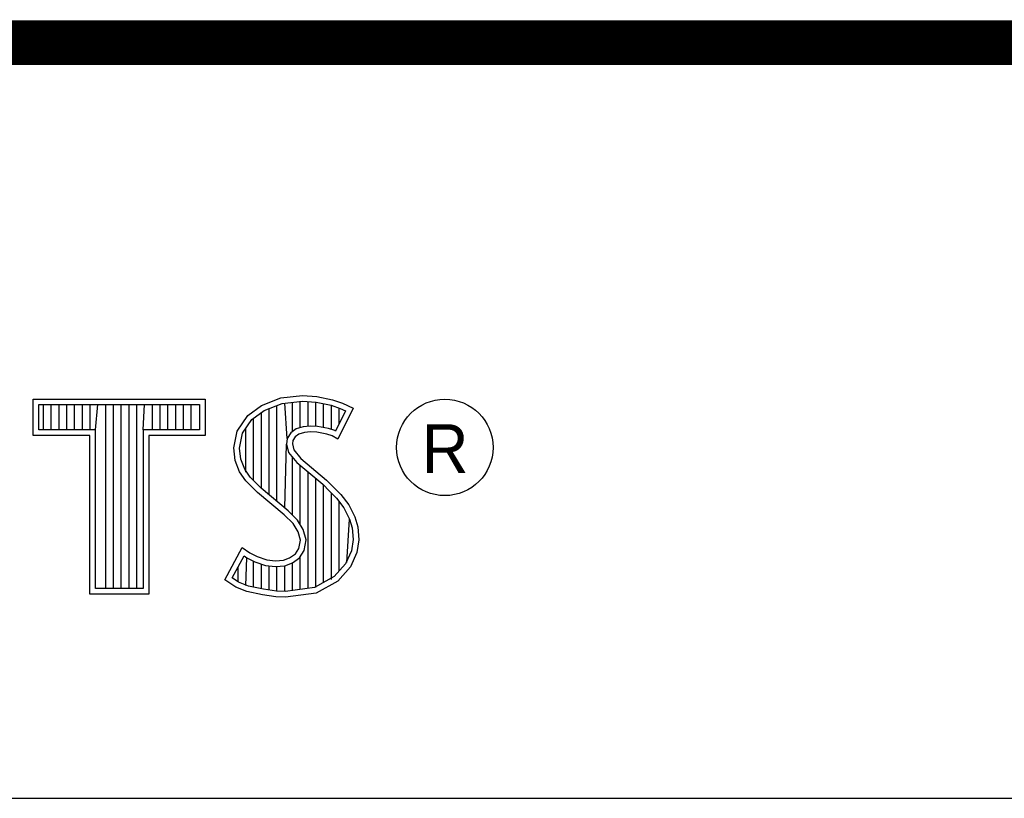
# Model space of a CAD drawing. Header units: inches. Extents: x 0 to 16.5, y 0 to 10.6.
# Tile 8 of 10: x 13.978 to 14.417, y 1.508 to 1.855. Entities that reach past the tile are written whole.
import ezdxf

# ---------------------------------------------------------------- set-up
doc = ezdxf.new("R2010")
doc.units = ezdxf.units.IN
doc.header["$MEASUREMENT"] = 0

msp = doc.modelspace()

# ---------------------------------------------------------------- linework, layer by layer
at = {"color": 2, "linetype": 'Continuous'}
for p, q in [((12.82524, 1.84418), (16.50504, 1.84418)), ((13.98365, 1.6859), (14.06046, 1.6859)), ((13.98365, 1.66963), (13.98365, 1.6859)), ((14.06046, 1.6859), (14.06046, 1.66963)), ((14.08555, 1.68299), (14.09424, 1.68644)), ((14.09424, 1.68644), (14.10384, 1.68749)), ((14.09486, 1.68396), (14.10389, 1.68495)), ((14.09941, 1.67134), (14.09941, 1.68446)), ((14.10288, 1.67308), (14.10288, 1.68484)), ((14.10384, 1.68749), (14.11029, 1.68704)), ((14.10389, 1.68495), (14.10994, 1.68453)), ((14.10636, 1.67372), (14.10636, 1.68478)), ((14.10983, 1.6737), (14.10983, 1.68454)), ((14.10994, 1.68453), (14.11666, 1.6831)), ((14.11029, 1.68704), (14.11734, 1.68554)), ((14.11734, 1.68554), (14.12169, 1.68404)), ((13.98618, 1.68338), (14.05793, 1.68338)), ((13.98618, 1.67216), (13.98618, 1.68338)), ((13.98819, 1.67216), (13.98819, 1.68338)), ((13.99167, 1.67216), (13.99167, 1.68338)), ((13.99514, 1.67216), (13.99514, 1.68338)), ((13.99862, 1.67216), (13.99862, 1.68338)), ((14.00209, 1.67216), (14.00209, 1.68338)), ((14.00557, 1.67216), (14.00557, 1.68338)), ((14.00904, 1.67216), (14.00904, 1.68338)), ((14.01137, 1.67216), (14.01252, 1.68338)), ((14.01599, 1.60121), (14.01599, 1.68338)), ((14.01947, 1.60121), (14.01947, 1.68338)), ((14.02295, 1.60121), (14.02295, 1.68338)), ((14.02642, 1.60121), (14.02642, 1.68338)), ((14.0299, 1.60121), (14.0299, 1.68338)), ((14.03274, 1.67216), (14.03337, 1.68338)), ((14.03685, 1.67216), (14.03685, 1.68338)), ((14.04032, 1.67216), (14.04032, 1.68338)), ((14.0438, 1.67216), (14.0438, 1.68338)), ((14.04727, 1.67216), (14.04727, 1.68338)), ((14.05075, 1.67216), (14.05075, 1.68338)), ((14.05422, 1.67216), (14.05422, 1.68338)), ((14.05793, 1.68338), (14.05793, 1.67216)), ((14.0794, 1.67849), (14.08555, 1.68299)), ((14.08125, 1.67671), (14.08678, 1.68076)), ((14.08678, 1.68076), (14.09486, 1.68396)), ((14.08898, 1.64308), (14.08898, 1.68163)), ((14.09245, 1.64017), (14.09245, 1.68301)), ((14.09704, 1.66825), (14.09593, 1.68408)), ((14.11331, 1.67312), (14.11331, 1.68381)), ((14.11666, 1.6831), (14.12074, 1.68169)), ((14.11678, 1.67227), (14.11678, 1.68306)), ((14.12307, 1.6806), (14.11857, 1.67161)), ((14.12649, 1.68179), (14.11959, 1.668)), ((14.12026, 1.67498), (14.12026, 1.68186)), ((14.12074, 1.68169), (14.12307, 1.6806)), ((14.12169, 1.68404), (14.12649, 1.68179)), ((14.07475, 1.6716), (14.0794, 1.67849)), ((14.07713, 1.6706), (14.08125, 1.67671)), ((14.08203, 1.64945), (14.08203, 1.67728)), ((14.0855, 1.64598), (14.0855, 1.67983)), ((14.01137, 1.67216), (13.98618, 1.67216)), ((14.01137, 1.60121), (14.01137, 1.67216)), ((14.05793, 1.67216), (14.03274, 1.67216)), ((14.03274, 1.67216), (14.03274, 1.60121)), ((14.07325, 1.6641), (14.07475, 1.6716)), ((14.07855, 1.65318), (14.07855, 1.67272)), ((14.10106, 1.67255), (14.09867, 1.67081)), ((14.10424, 1.67348), (14.10106, 1.67255)), ((14.10737, 1.67383), (14.10424, 1.67348)), ((14.10744, 1.6713), (14.10474, 1.671)), ((14.11061, 1.67366), (14.10737, 1.67383)), ((14.11029, 1.67115), (14.10744, 1.6713)), ((14.11479, 1.67025), (14.11029, 1.67115)), ((14.11542, 1.6727), (14.11061, 1.67366)), ((14.11826, 1.67181), (14.11542, 1.6727)), ((14.11857, 1.67161), (14.11826, 1.67181)), ((14.00884, 1.66963), (13.98365, 1.66963)), ((14.00884, 1.59868), (14.00884, 1.66963)), ((14.06046, 1.66963), (14.03527, 1.66963)), ((14.03527, 1.66963), (14.03527, 1.59868)), ((14.0758, 1.66398), (14.07713, 1.6706)), ((14.09704, 1.66825), (14.09679, 1.66575)), ((14.09867, 1.67081), (14.09704, 1.66825)), ((14.09949, 1.6674), (14.09934, 1.6659)), ((14.10054, 1.66905), (14.09949, 1.6674)), ((14.10219, 1.67025), (14.10054, 1.66905)), ((14.10474, 1.671), (14.10219, 1.67025)), ((14.11719, 1.6695), (14.11479, 1.67025)), ((14.11959, 1.668), (14.11719, 1.6695)), ((14.07385, 1.6584), (14.07325, 1.6641)), ((14.07633, 1.659), (14.0758, 1.66398)), ((14.09593, 1.63726), (14.09679, 1.66575)), ((14.09679, 1.66575), (14.09761, 1.66207)), ((14.09934, 1.6659), (14.09994, 1.6632)), ((14.09994, 1.6632), (14.10309, 1.6593)), ((14.0758, 1.65331), (14.07385, 1.6584)), ((14.07805, 1.65449), (14.07633, 1.659)), ((14.09761, 1.66207), (14.10129, 1.65752)), ((14.09941, 1.63403), (14.09941, 1.65985)), ((14.10309, 1.6593), (14.11464, 1.64971)), ((14.08044, 1.65103), (14.07805, 1.65449)), ((14.10129, 1.65752), (14.11294, 1.64784)), ((14.10288, 1.62981), (14.10288, 1.65619)), ((14.0785, 1.64941), (14.0758, 1.65331)), ((14.08375, 1.64416), (14.0785, 1.64941)), ((14.08545, 1.64603), (14.08044, 1.65103)), ((14.10636, 1.60126), (14.10636, 1.65331)), ((14.10983, 1.60171), (14.10983, 1.65042)), ((14.11464, 1.64971), (14.11779, 1.64656)), ((14.09745, 1.63598), (14.08545, 1.64603)), ((14.11294, 1.64784), (14.11598, 1.64479)), ((14.11331, 1.60395), (14.11331, 1.64747)), ((14.11598, 1.64479), (14.11902, 1.64161)), ((14.11779, 1.64656), (14.12094, 1.64326)), ((14.09574, 1.63412), (14.08375, 1.64416)), ((14.11678, 1.60525), (14.11678, 1.64396)), ((14.11902, 1.64161), (14.12239, 1.63726)), ((14.12094, 1.64326), (14.12454, 1.63861)), ((14.10163, 1.6318), (14.09745, 1.63598)), ((14.12026, 1.60909), (14.12026, 1.64002)), ((14.12239, 1.63726), (14.12489, 1.63227)), ((14.12454, 1.63861), (14.12724, 1.63322)), ((14.09964, 1.63022), (14.09574, 1.63412)), ((14.10423, 1.62765), (14.10163, 1.6318)), ((14.12373, 1.61292), (14.12489, 1.63227)), ((14.12489, 1.63227), (14.12609, 1.62839)), ((14.12724, 1.63322), (14.12859, 1.62887)), ((14.10189, 1.62662), (14.09964, 1.63022)), ((14.10554, 1.62297), (14.10423, 1.62765)), ((14.12609, 1.62839), (14.1265, 1.62312)), ((14.12859, 1.62887), (14.12904, 1.62302)), ((14.10294, 1.62287), (14.10189, 1.62662)), ((14.10219, 1.61912), (14.10294, 1.62287)), ((14.10458, 1.61818), (14.10554, 1.62297)), ((14.1265, 1.62312), (14.1257, 1.61805)), ((14.12904, 1.62302), (14.12814, 1.61733)), ((14.0692, 1.60518), (14.077, 1.61957)), ((14.077, 1.61957), (14.0803, 1.61718)), ((14.10069, 1.61673), (14.10219, 1.61912)), ((14.07252, 1.60601), (14.07784, 1.61583)), ((14.07784, 1.61583), (14.07898, 1.61501)), ((14.07855, 1.6026), (14.07898, 1.61501)), ((14.07898, 1.61501), (14.08261, 1.61319)), ((14.0803, 1.61718), (14.0836, 1.61553)), ((14.0836, 1.61553), (14.08795, 1.61403)), ((14.08795, 1.61403), (14.09185, 1.61358)), ((14.09544, 1.61388), (14.09814, 1.61493)), ((14.09814, 1.61493), (14.10069, 1.61673)), ((14.09935, 1.61268), (14.10257, 1.61495)), ((14.10257, 1.61495), (14.10458, 1.61818)), ((14.10288, 1.6008), (14.10288, 1.61518)), ((14.1257, 1.61805), (14.12314, 1.61227)), ((14.12814, 1.61733), (14.12529, 1.61088)), ((14.07508, 1.60423), (14.07508, 1.61073)), ((14.08203, 1.60186), (14.08203, 1.61339)), ((14.08261, 1.61319), (14.08738, 1.61155)), ((14.0855, 1.60107), (14.0855, 1.6122)), ((14.08738, 1.61155), (14.0918, 1.61104)), ((14.08898, 1.60054), (14.08898, 1.61136)), ((14.0918, 1.61104), (14.09602, 1.61139)), ((14.09185, 1.61358), (14.09544, 1.61388)), ((14.09245, 1.60002), (14.09245, 1.61096)), ((14.09593, 1.59988), (14.09593, 1.61135)), ((14.09602, 1.61139), (14.09935, 1.61268)), ((14.09941, 1.60034), (14.09941, 1.61271)), ((14.12314, 1.61227), (14.11799, 1.60658)), ((14.12529, 1.61088), (14.11959, 1.60458)), ((14.07415, 1.60188), (14.0692, 1.60518)), ((14.07534, 1.60413), (14.07252, 1.60601)), ((14.11799, 1.60658), (14.10918, 1.60163)), ((14.03274, 1.60121), (14.01137, 1.60121)), ((14.07895, 1.59994), (14.07415, 1.60188)), ((14.07969, 1.60236), (14.07534, 1.60413)), ((14.08645, 1.60092), (14.07969, 1.60236)), ((14.09223, 1.60006), (14.08645, 1.60092)), ((14.10918, 1.60163), (14.09622, 1.59992)), ((14.11959, 1.60458), (14.10999, 1.59919)), ((14.03527, 1.59868), (14.00884, 1.59868)), ((14.086, 1.59844), (14.07895, 1.59994)), ((14.092, 1.59754), (14.086, 1.59844)), ((14.09634, 1.59739), (14.092, 1.59754)), ((14.09622, 1.59992), (14.09223, 1.60006)), ((14.10999, 1.59919), (14.09634, 1.59739)), ((12.82532, 1.50752), (16.51002, 1.50752))]:
    msp.add_line(p, q, dxfattribs=at)
at = {"color": 7, "linetype": 'Continuous', "const_width": 0.02}
msp.add_lwpolyline([(11.23181, 1.84481), (16.51, 1.84537)], dxfattribs=at)
at = {"color": 2, "linetype": 'Continuous'}
msp.add_circle((14.16744, 1.66428), 0.02154, dxfattribs=at)

# ---------------------------------------------------------------- texts
msp.add_text('R', height=0.02174, dxfattribs=at).set_placement((14.15705, 1.65288))

doc.saveas('drawing.dxf')
